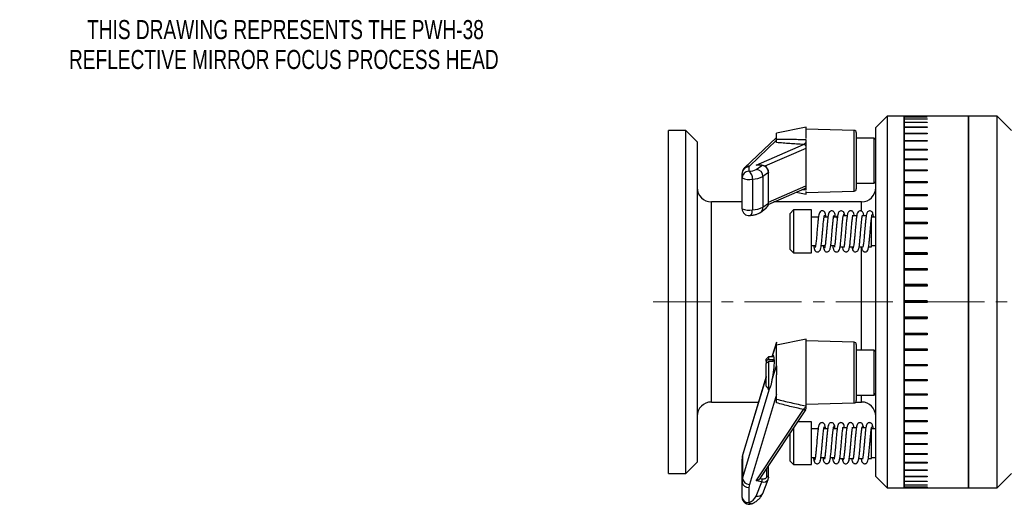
# Model space of a CAD drawing. Header units: inches. Extents: x 0.9 to 21.3, y 0.6 to 16.7.
# Tile 4 of 8: x 1.2 to 9.8, y 11.8 to 16. Entities that reach past the tile are written whole.
import ezdxf

# ---------------------------------------------------------------- set-up
doc = ezdxf.new("R2010")
doc.units = ezdxf.units.IN
doc.header["$MEASUREMENT"] = 0
doc.linetypes.add('CENTERX2', pattern=[0.8, 0.5, -0.1, 0.1, -0.1])
doc.styles.add('SLDTEXTSTYLE0', font='TXT', dxfattribs={"width": 0.75})

# ---------------------------------------------------------------- blocks, each defined once
blk = doc.blocks.new('SW_NOTE_0')
at = {"color": 0, "linetype": 'Continuous', "lineweight": 0, "char_height": 0.166667, "attachment_point": 2, "style": 'SLDTEXTSTYLE0'}
for s, insert in [('THIS DRAWING REPRESENTS THE PWH-38', (2.0625, 0.2148)), ('REFLECTIVE MIRROR FOCUS PROCESS HEAD', (2.0482, -0.0467))]:
    blk.add_mtext(s, dxfattribs=dict(at, insert=insert))

msp = doc.modelspace()

# ---------------------------------------------------------------- linework, layer by layer
at = {"color": 7, "linetype": 'Continuous', "lineweight": 25}
for p, q in [((8.8085, 15.1658), (8.7085, 15.0658)), ((8.9585, 15.1658), (8.8085, 15.1658)), ((8.8085, 15.1658), (8.8085, 11.9158)), ((8.9585, 15.1658), (8.9585, 15.1606)), ((9.1584, 15.1658), (8.9585, 15.1658)), ((8.9585, 14.9481), (8.9585, 15.1658)), ((8.9585, 15.1606), (9.1584, 15.1606)), ((8.9585, 15.1593), (8.9585, 15.143)), ((9.1584, 15.1593), (8.9585, 15.1593)), ((8.9585, 15.143), (9.1584, 15.143)), ((8.9585, 15.1404), (8.9585, 15.1132)), ((9.1584, 15.1404), (8.9585, 15.1404)), ((8.9585, 15.1132), (9.1584, 15.1132)), ((8.9585, 15.1094), (8.9585, 15.0715)), ((9.1584, 15.1094), (8.9585, 15.1094)), ((9.5215, 15.1658), (9.1584, 15.1658)), ((9.1584, 15.1658), (9.1584, 15.1658)), ((9.1584, 15.1606), (9.1584, 15.1593)), ((9.1584, 15.143), (9.1584, 15.1404)), ((9.1584, 15.1132), (9.1584, 15.1094)), ((9.7715, 15.1658), (9.5215, 15.1658)), ((9.5215, 14.9481), (9.5215, 15.1658)), ((9.5215, 15.1658), (9.5215, 11.9158)), ((9.8965, 15.0408), (9.7715, 15.1658)), ((9.7715, 14.9481), (9.7715, 15.1658)), ((7.0455, 15.0408), (6.8955, 15.0408)), ((6.8955, 14.8399), (6.8955, 15.0408)), ((7.1455, 14.9408), (7.0455, 15.0408)), ((7.0455, 14.8399), (7.0455, 15.0408)), ((8.0985, 15.0683), (7.8385, 15.0158)), ((7.8385, 14.9636), (7.8385, 15.0158)), ((8.0985, 14.9705), (8.0985, 15.0683)), ((8.5191, 15.0414), (8.0985, 15.0533)), ((8.5191, 14.5103), (8.5191, 15.0414)), ((8.5385, 15.0214), (8.5385, 14.7283)), ((8.7085, 12.0158), (8.7085, 15.0658)), ((8.9585, 15.0715), (9.1584, 15.0715)), ((8.9585, 15.0664), (8.9585, 15.0181)), ((9.1584, 15.0664), (8.9585, 15.0664)), ((8.9585, 15.0181), (9.1584, 15.0181)), ((8.9585, 15.0118), (8.9585, 14.9535)), ((9.1584, 15.0118), (8.9585, 15.0118)), ((9.1584, 15.0715), (9.1584, 15.0664)), ((9.1584, 15.0181), (9.1584, 15.0118)), ((7.1455, 14.9408), (7.1455, 14.7533)), ((7.8385, 14.9804), (7.5607, 14.7138)), ((7.8385, 14.9561), (7.6022, 14.7293)), ((7.6613, 14.7382), (8.0756, 14.9183)), ((7.7685, 14.9133), (7.7654, 14.9103)), ((7.7686, 14.9133), (7.7685, 14.9133)), ((7.7685, 14.9133), (7.7685, 14.9132)), ((8.6935, 14.9723), (8.5385, 14.9723)), ((8.7085, 14.9573), (8.6935, 14.9723)), ((8.6935, 14.5793), (8.6935, 14.9723)), ((8.9585, 14.9535), (9.1584, 14.9535)), ((8.9585, 11.9158), (8.9585, 14.9481)), ((8.9585, 14.946), (8.9585, 14.8781)), ((9.1584, 14.946), (8.9585, 14.946)), ((9.1584, 14.9535), (9.1584, 14.946)), ((9.5215, 11.9158), (9.5215, 14.9481)), ((9.7715, 11.9158), (9.7715, 14.9481)), ((6.8955, 12.0408), (6.8955, 14.8399)), ((7.0455, 12.0408), (7.0455, 14.8399)), ((8.0954, 14.8831), (7.7377, 14.7277)), ((8.0954, 14.9075), (8.0954, 14.8831)), ((8.0954, 14.8831), (8.0954, 14.7193)), ((8.0985, 14.7192), (8.0985, 14.9008)), ((8.9585, 14.8781), (9.1584, 14.8781)), ((9.1584, 14.8699), (8.9585, 14.8699)), ((8.9585, 14.8695), (8.9585, 14.7926)), ((9.1584, 14.8695), (8.9585, 14.8695)), ((9.1584, 14.8781), (9.1584, 14.8695)), ((7.1455, 14.7533), (7.1455, 12.1408)), ((8.9585, 14.7926), (9.1584, 14.7926)), ((9.1584, 14.7849), (8.9585, 14.7849)), ((8.9585, 14.7829), (8.9585, 14.6975)), ((9.1584, 14.7829), (8.9585, 14.7829)), ((9.1584, 14.7926), (9.1584, 14.7829)), ((7.5385, 14.6251), (7.5385, 14.6632)), ((7.5985, 14.7221), (7.5985, 14.6839)), ((7.7109, 14.7357), (7.6613, 14.7382)), ((7.6628, 14.7003), (7.7109, 14.7357)), ((7.712, 14.736), (7.6678, 14.7383)), ((7.769, 14.6738), (7.7208, 14.6385)), ((7.769, 14.405), (7.769, 14.6738)), ((7.7696, 14.406), (7.7696, 14.6748)), ((8.0954, 14.7193), (8.0954, 14.5554)), ((8.0985, 14.5433), (8.0985, 14.7192)), ((8.5385, 14.7283), (8.5385, 14.5303)), ((8.9585, 14.6975), (9.1584, 14.6975)), ((9.1584, 14.6904), (8.9585, 14.6904)), ((8.9585, 14.6869), (8.9585, 14.5936)), ((9.1584, 14.6869), (8.9585, 14.6869)), ((9.1584, 14.6975), (9.1584, 14.6869)), ((7.5385, 14.3563), (7.5385, 14.6251)), ((7.6285, 14.615), (7.6285, 14.3462)), ((7.7208, 14.6385), (7.7208, 14.3696)), ((8.5385, 14.5793), (8.6935, 14.5793)), ((8.6935, 14.5793), (8.7085, 14.5943)), ((8.9585, 14.5936), (9.1584, 14.5936)), ((9.1584, 14.5872), (8.9585, 14.5872)), ((8.9585, 14.5821), (8.9585, 14.4817)), ((9.1584, 14.5821), (8.9585, 14.5821)), ((9.1584, 14.5936), (9.1584, 14.5821)), ((7.7677, 14.3946), (8.0876, 14.5336)), ((7.7696, 14.4139), (8.0954, 14.5554)), ((8.012, 14.5008), (8.0985, 14.4833)), ((8.0954, 14.5177), (8.0593, 14.5213)), ((8.0873, 14.5335), (8.0873, 14.5335)), ((8.0954, 14.5554), (8.0954, 14.539)), ((8.0985, 14.4983), (8.5191, 14.5103)), ((8.0985, 14.4833), (8.0985, 14.5075)), ((8.9585, 14.4817), (9.1584, 14.4817)), ((9.1584, 14.4817), (9.1584, 14.4694)), ((7.5385, 14.4158), (7.2705, 14.4158)), ((7.2705, 14.2986), (7.2705, 14.4158)), ((7.7208, 14.3696), (7.769, 14.405)), ((8.5835, 14.4158), (7.8165, 14.4158)), ((8.5835, 14.3389), (8.5835, 14.4158)), ((9.1584, 14.476), (8.9585, 14.476)), ((8.9585, 14.4694), (8.9585, 14.3627)), ((9.1584, 14.4694), (8.9585, 14.4694)), ((7.6984, 14.3243), (7.7465, 14.3597)), ((7.9885, 14.3458), (7.9585, 14.3158)), ((7.9585, 14.0008), (7.9585, 14.3158)), ((8.146, 14.3458), (7.9885, 14.3458)), ((7.9885, 14.3458), (7.9885, 13.9708)), ((8.146, 14.0336), (8.146, 14.3458)), ((8.9585, 14.3627), (9.1584, 14.3627)), ((9.1584, 14.3576), (8.9585, 14.3576)), ((8.9585, 14.3497), (8.9585, 14.2374)), ((9.1584, 14.3497), (8.9585, 14.3497)), ((9.1584, 14.3627), (9.1584, 14.3497)), ((7.2705, 12.6658), (7.2705, 14.2986)), ((8.2069, 14.2833), (8.146, 14.2833)), ((8.2902, 14.2833), (8.2561, 14.2833)), ((8.3719, 14.2833), (8.3394, 14.2833)), ((8.3719, 14.2737), (8.3719, 14.2933)), ((8.4586, 14.2933), (8.4247, 14.2933)), ((8.5419, 14.2933), (8.5077, 14.2933)), ((8.6252, 14.2933), (8.5911, 14.2933)), ((8.6719, 14.0233), (8.6719, 14.2794)), ((8.7085, 14.2833), (8.673, 14.2833)), ((8.9585, 14.2374), (9.1584, 14.2374)), ((9.1584, 14.2331), (8.9585, 14.2331)), ((8.9585, 14.2238), (8.9585, 14.1067)), ((9.1584, 14.2238), (8.9585, 14.2238)), ((9.1584, 14.2374), (9.1584, 14.2238)), ((8.9585, 14.1067), (9.1584, 14.1067)), ((9.1584, 14.1033), (8.9585, 14.1033)), ((8.9585, 14.0927), (8.9585, 13.9718)), ((9.1584, 14.0927), (8.9585, 14.0927)), ((9.1584, 14.1067), (9.1584, 14.0927)), ((7.9585, 14.0008), (7.9885, 13.9708)), ((7.9885, 13.9708), (8.146, 13.9708)), ((8.146, 13.9708), (8.146, 14.0336)), ((8.146, 14.0333), (8.1817, 14.0333)), ((8.231, 14.0333), (8.2649, 14.0333)), ((8.3144, 14.0333), (8.3485, 14.0333)), ((8.396, 14.0233), (8.4302, 14.0233)), ((8.4793, 14.0233), (8.5132, 14.0233)), ((8.5627, 14.0233), (8.5968, 14.0233)), ((8.5835, 13.1198), (8.5835, 14.0233)), ((8.646, 14.0233), (8.6719, 14.0233)), ((8.6719, 14.0333), (8.7085, 14.0333)), ((8.9585, 13.9718), (9.1584, 13.9718)), ((9.1584, 13.9692), (8.9585, 13.9692)), ((9.1584, 13.9718), (9.1584, 13.9573)), ((8.9585, 13.9573), (8.9585, 13.8336)), ((9.1584, 13.9573), (8.9585, 13.9573)), ((8.9585, 13.8336), (9.1584, 13.8336)), ((9.1584, 13.8319), (8.9585, 13.8319)), ((8.9585, 13.8189), (8.9585, 13.6932)), ((9.1584, 13.8189), (8.9585, 13.8189)), ((9.1584, 13.8336), (9.1584, 13.8189)), ((8.9585, 13.6932), (9.1584, 13.6932)), ((9.1584, 13.6923), (8.9585, 13.6923)), ((8.9585, 13.6783), (8.9585, 13.5516)), ((9.1584, 13.6783), (8.9585, 13.6783)), ((9.1584, 13.6932), (9.1584, 13.6783)), ((8.9585, 13.5516), (9.1584, 13.5516)), ((9.1584, 13.5516), (8.9585, 13.5516)), ((8.9585, 13.5366), (8.9585, 13.41)), ((9.1584, 13.5366), (8.9585, 13.5366)), ((9.1584, 13.5516), (9.1584, 13.5366)), ((8.9585, 13.41), (9.1584, 13.41)), ((8.9585, 13.3959), (9.1584, 13.3959)), ((8.9585, 13.395), (8.9585, 13.2693)), ((9.1584, 13.395), (8.9585, 13.395)), ((9.1584, 13.41), (9.1584, 13.395)), ((7.8385, 13.1884), (7.8002, 13.0608)), ((8.0985, 13.2158), (7.8385, 13.1633)), ((7.8385, 13.1884), (7.8385, 13.1836)), ((8.0985, 12.6308), (8.0985, 13.2158)), ((8.5191, 13.1889), (8.0985, 13.2008)), ((8.5191, 13.1021), (8.5191, 13.1889)), ((8.9585, 13.2693), (9.1584, 13.2693)), ((8.9585, 13.2562), (9.1584, 13.2562)), ((8.9585, 13.2545), (8.9585, 13.1307)), ((9.1584, 13.2545), (8.9585, 13.2545)), ((9.1584, 13.2693), (9.1584, 13.2545)), ((7.8385, 13.1836), (7.8032, 13.0658)), ((7.8385, 13.1141), (7.8385, 13.1836)), ((7.8385, 13.0504), (7.8385, 13.1141)), ((8.5191, 12.6578), (8.5191, 13.1021)), ((8.5385, 13.1689), (8.5385, 12.6778)), ((8.6935, 13.1198), (8.5385, 13.1198)), ((8.7085, 13.1048), (8.6935, 13.1198)), ((8.6935, 12.7268), (8.6935, 13.1198)), ((8.9585, 13.1307), (9.1584, 13.1307)), ((8.9585, 13.1187), (9.1584, 13.1187)), ((8.9585, 13.1162), (8.9585, 12.9952)), ((9.1584, 13.1162), (8.9585, 13.1162)), ((9.1584, 13.1307), (9.1584, 13.1162)), ((7.7685, 13.0608), (7.7485, 13.0408)), ((7.7485, 13.0234), (7.7485, 13.0408)), ((7.7485, 13.0234), (7.7485, 13.0036)), ((7.8185, 13.0608), (7.7685, 13.0608)), ((7.7685, 13.0608), (7.7685, 13.039)), ((7.7685, 13.039), (7.811, 13.039)), ((7.811, 13.0192), (7.7685, 13.0192)), ((7.7685, 13.0192), (7.7685, 12.7858)), ((7.811, 13.0192), (7.811, 13.039)), ((7.8385, 12.981), (7.8385, 13.0504)), ((7.7485, 12.8058), (7.7485, 13.0036)), ((7.8032, 12.8631), (7.8385, 12.981)), ((7.8385, 12.981), (7.8385, 12.9029)), ((8.9585, 12.9952), (9.1584, 12.9952)), ((8.9585, 12.9845), (9.1584, 12.9845)), ((8.9585, 12.9811), (8.9585, 12.8639)), ((9.1584, 12.9811), (8.9585, 12.9811)), ((9.1584, 12.9952), (9.1584, 12.9811)), ((7.7485, 12.8835), (7.5434, 12.1997)), ((7.7485, 12.8883), (7.5448, 12.209)), ((7.8385, 12.6915), (7.8385, 12.9029)), ((8.9585, 12.8639), (9.1584, 12.8639)), ((8.9585, 12.8545), (9.1584, 12.8545)), ((8.9585, 12.8503), (8.9585, 12.7377)), ((9.1584, 12.8503), (8.9585, 12.8503)), ((9.1584, 12.8639), (9.1584, 12.8503)), ((7.5434, 11.9971), (7.7785, 12.7809)), ((7.7485, 12.8058), (7.7685, 12.7858)), ((7.7685, 12.7858), (7.7813, 12.7858)), ((7.8385, 12.7325), (7.6022, 11.9447)), ((8.5385, 12.7268), (8.6935, 12.7268)), ((8.5835, 12.6658), (8.5835, 12.7268)), ((8.6935, 12.7268), (8.7085, 12.7418)), ((8.9585, 12.7377), (9.1584, 12.7377)), ((8.9585, 12.7297), (9.1584, 12.7297)), ((8.9585, 12.7247), (8.9585, 12.6176)), ((9.1584, 12.7247), (8.9585, 12.7247)), ((9.1584, 12.7377), (9.1584, 12.7247)), ((7.2705, 12.6658), (7.6818, 12.6658)), ((7.6613, 11.9755), (8.0756, 12.601)), ((7.6963, 11.9962), (8.0954, 12.5986)), ((8.0954, 12.6315), (8.0985, 12.6308)), ((8.0985, 12.6458), (8.5191, 12.6578)), ((8.5345, 12.6658), (8.5835, 12.6658)), ((8.9585, 12.6176), (9.1584, 12.6176)), ((8.9585, 12.611), (9.1584, 12.611)), ((8.9585, 12.6053), (8.9585, 12.5046)), ((9.1584, 12.6053), (8.9585, 12.6053)), ((9.1584, 12.6176), (9.1584, 12.6053)), ((8.9585, 12.5046), (9.1584, 12.5046)), ((8.9585, 12.4995), (9.1584, 12.4995)), ((9.1584, 12.5046), (9.1584, 12.4931)), ((7.9885, 12.4373), (7.9885, 12.1183)), ((8.146, 12.4933), (8.0256, 12.4933)), ((8.146, 12.2121), (8.146, 12.4933)), ((8.2041, 12.4308), (8.146, 12.4308)), ((8.2875, 12.4308), (8.2534, 12.4308)), ((8.3709, 12.4308), (8.3369, 12.4308)), ((8.3414, 12.4554), (8.3414, 12.4534)), ((8.4559, 12.4408), (8.4217, 12.4408)), ((8.5391, 12.4408), (8.505, 12.4408)), ((8.6224, 12.4408), (8.5887, 12.4408)), ((8.5914, 12.4554), (8.5914, 12.4534)), ((8.6719, 12.1708), (8.6719, 12.4408)), ((8.7085, 12.4308), (8.6719, 12.4308)), ((8.9585, 12.4931), (8.9585, 12.3994)), ((9.1584, 12.4931), (8.9585, 12.4931)), ((7.9585, 12.1483), (7.9585, 12.392)), ((8.9585, 12.3994), (9.1584, 12.3994)), ((8.9585, 12.3959), (9.1584, 12.3959)), ((8.9585, 12.3888), (8.9585, 12.303)), ((9.1584, 12.3888), (8.9585, 12.3888)), ((9.1584, 12.3994), (9.1584, 12.3888)), ((8.9585, 12.303), (9.1584, 12.303)), ((8.9585, 12.3009), (9.1584, 12.3009)), ((8.9585, 12.2933), (8.9585, 12.2159)), ((9.1584, 12.2933), (8.9585, 12.2933)), ((9.1584, 12.303), (9.1584, 12.2933)), ((7.5385, 11.9638), (7.5385, 12.1664)), ((7.5434, 12.1997), (7.5434, 11.9971)), ((8.146, 12.1183), (8.146, 12.2121)), ((8.146, 12.1808), (8.1789, 12.1808)), ((8.2283, 12.1808), (8.2625, 12.1808)), ((8.3117, 12.1808), (8.3458, 12.1808)), ((8.3932, 12.1708), (8.4271, 12.1708)), ((8.4767, 12.1708), (8.5108, 12.1708)), ((8.56, 12.1708), (8.5941, 12.1708)), ((8.6434, 12.1708), (8.6719, 12.1708)), ((8.6719, 12.1808), (8.7085, 12.1808)), ((8.9585, 12.2159), (9.1584, 12.2159)), ((8.9585, 12.2155), (9.1584, 12.2155)), ((8.9585, 12.2073), (8.9585, 12.139)), ((9.1584, 12.2073), (8.9585, 12.2073)), ((9.1584, 12.2159), (9.1584, 12.2073)), ((7.0455, 12.0408), (7.1455, 12.1408)), ((7.7547, 12.0173), (7.7547, 12.0844)), ((7.7696, 12.0042), (7.7696, 12.1069)), ((7.9585, 12.1483), (7.9885, 12.1183)), ((7.9885, 12.1183), (8.146, 12.1183)), ((8.9585, 12.139), (9.1584, 12.139)), ((8.9585, 12.1314), (8.9585, 12.0727)), ((9.1584, 12.1314), (8.9585, 12.1314)), ((8.9585, 12.0727), (9.1584, 12.0727)), ((9.1584, 12.139), (9.1584, 12.1314)), ((9.1584, 12.0727), (9.1584, 12.0663)), ((6.8955, 12.0408), (7.0455, 12.0408)), ((7.6974, 11.9978), (7.716, 11.9945)), ((7.7187, 11.8663), (7.7668, 11.9892)), ((8.7085, 12.0158), (8.8085, 11.9158)), ((8.9585, 12.0663), (8.9585, 12.0176)), ((9.1584, 12.0663), (8.9585, 12.0663)), ((8.9585, 12.0176), (9.1584, 12.0176)), ((8.9585, 12.0124), (8.9585, 11.974)), ((9.1584, 12.0124), (8.9585, 12.0124)), ((9.1584, 12.0176), (9.1584, 12.0124)), ((9.7715, 11.9158), (9.8965, 12.0408)), ((7.5385, 11.8314), (7.5385, 11.9638)), ((7.5985, 11.9194), (7.5985, 11.7871)), ((7.7109, 11.9667), (7.6613, 11.9755)), ((7.6628, 11.8438), (7.7109, 11.9667)), ((8.8085, 11.9158), (8.9585, 11.9158)), ((8.9585, 11.974), (9.1584, 11.974)), ((8.9585, 11.9701), (8.9585, 11.9424)), ((9.1584, 11.9701), (8.9585, 11.9701)), ((8.9585, 11.9424), (9.1584, 11.9424)), ((8.9585, 11.9398), (8.9585, 11.923)), ((9.1584, 11.9398), (8.9585, 11.9398)), ((8.9585, 11.923), (9.1584, 11.923)), ((8.9585, 11.9217), (8.9585, 11.9159)), ((9.1584, 11.9217), (8.9585, 11.9217)), ((8.9585, 11.9159), (9.1584, 11.9159)), ((9.1584, 11.9158), (8.9585, 11.9158)), ((9.1584, 11.974), (9.1584, 11.9701)), ((9.1584, 11.9424), (9.1584, 11.9398)), ((9.1584, 11.923), (9.1584, 11.9217)), ((9.1584, 11.9159), (9.1584, 11.9158)), ((9.1584, 11.9158), (9.5215, 11.9158)), ((9.5215, 11.9158), (9.7715, 11.9158))]:
    msp.add_line(p, q, dxfattribs=at)
at = {"color": 7, "linetype": 'CENTERX2', "lineweight": 18}
msp.add_line((6.7595, 13.5408), (14.7706, 13.5408), dxfattribs=at)
at = {"color": 7, "linetype": 'Continuous', "lineweight": 25, "flags": 128}
for points in [[(7.712, 14.736), (7.7119, 14.736), (7.7109, 14.7357)], [(7.7696, 14.6748), (7.7696, 14.6746), (7.769, 14.6738)], [(7.7696, 14.406), (7.7696, 14.4058), (7.769, 14.405)], [(7.6052, 14.2967), (7.61, 14.298), (7.6152, 14.3017), (7.6197, 14.3075), (7.6235, 14.3152), (7.6263, 14.3245), (7.628, 14.3349), (7.6285, 14.3462)], [(7.5448, 12.209), (7.5446, 12.2082), (7.5434, 12.1997)], [(7.716, 11.9945), (7.7236, 11.9938), (7.7308, 11.9942), (7.7375, 11.9957), (7.7434, 11.9983), (7.7482, 12.002), (7.7518, 12.0065), (7.754, 12.0116), (7.7547, 12.0173)], [(7.7547, 12.0173), (7.7584, 12.0163), (7.7617, 12.015), (7.7646, 12.0132), (7.7669, 12.011), (7.7685, 12.0086), (7.7694, 12.0061), (7.7696, 12.0042)], [(7.6203, 11.7755), (7.6197, 11.7753), (7.6152, 11.7751), (7.61, 11.7771), (7.6044, 11.7811), (7.5985, 11.7871)]]:
    msp.add_lwpolyline(points, dxfattribs=at)
at = {"color": 7, "linetype": 'Continuous', "lineweight": 25}
for centre, radius, start, end in [((8.5185, 15.0214), 0.02, 0, 88.37272), ((8.0726, 14.8892), 0.0292, 38.91327, 84.08074), ((7.5979, 14.6626), 0.0594, 89.45711, 179.44662), ((7.5979, 14.6245), 0.0594, 89.45711, 179.44662), ((7.5998, 14.6728), 0.0566, 87.47938, 133.66554), ((7.6089, 14.7213), 0.0104, 129.48656, 175.953), ((7.5919, 14.8449), 0.1611, 272.36071, 296.13307), ((7.5545, 14.6237), 0.0746, 353.27907, 53.84317), ((7.6588, 14.6383), 0.0621, 0.11633, 86.24688), ((7.7069, 14.6737), 0.0621, 0.11633, 86.24688), ((7.5979, 14.7485), 0.1369, 244.29932, 282.95014), ((7.619, 14.846), 0.2311, 272.36071, 296.13307), ((7.2705, 14.5408), 0.125, 180, 270), ((8.0779, 14.556), 0.0244, 293.54368, 315.90622), ((8.5185, 14.5303), 0.02, 271.62728, 0), ((8.5835, 14.5408), 0.125, 270, 0), ((7.713, 14.4045), 0.056, 306.76363, 0.54175), ((7.5985, 14.3563), 0.06, 180, 276.3993), ((7.5979, 14.4796), 0.1369, 244.29932, 282.95014), ((7.619, 14.5772), 0.2311, 272.36071, 296.13307), ((7.6649, 14.3691), 0.056, 306.78331, 0.54161), ((8.5185, 13.1689), 0.02, 0, 88.37272), ((8.5185, 12.6778), 0.02, 271.62728, 0), ((7.2705, 12.5408), 0.125, 90, 180), ((8.0844, 12.6257), 0.0262, 250.4037, 294.64373), ((8.5835, 12.5408), 0.125, 0, 90), ((7.6542, 12.1663), 0.1157, 163.19002, 179.92184), ((7.6542, 11.9637), 0.1157, 163.19002, 179.92184), ((7.6052, 12.0072), 0.0626, 189.31372, 267.32677), ((7.6276, 11.9964), 0.0885, 340.42194, 358.81163), ((7.7245, 12.0137), 0.0489, 253.93016, 329.96353), ((7.5917, 11.973), 0.054, 189.80018, 277.23146), ((7.6864, 11.9193), 0.0879, 163.19002, 179.92184), ((7.5985, 11.8314), 0.06, 180, 291.28636), ((7.5917, 11.8406), 0.054, 189.80018, 277.23146), ((7.5649, 11.89), 0.1083, 288.08648, 334.74069), ((7.6764, 11.8908), 0.0489, 253.93203, 329.94257)]:
    msp.add_arc(centre, radius, start, end, dxfattribs=at)
for start_param, end_param in [(4.319764, 6.622556), (2.655169, 3.480963)]:
    msp.add_ellipse((7.7908, 12.9233), major_axis=(0.0208, 0.15), ratio=0.146523, start_param=start_param, end_param=end_param, dxfattribs=at)
for points, knots in [([(7.8385, 14.9636), (7.8597, 14.9635), (7.9022, 14.9634), (7.9664, 14.9633), (8.0308, 14.9631), (8.0738, 14.9628), (8.0954, 14.9627)], [0, 0, 0, 0, 0.249846, 0.499785, 0.749881, 1, 1, 1, 1]), ([(7.8385, 14.9348), (7.8385, 14.9357), (7.8385, 14.9374), (7.8385, 14.9414), (7.8385, 14.9462), (7.8385, 14.9518), (7.8385, 14.9576), (7.8385, 14.9616), (7.8385, 14.9636)], [0, 0, 0, 0, 0.175259, 0.351732, 0.532051, 0.713711, 0.856511, 1, 1, 1, 1]), ([(8.0756, 14.9183), (8.0557, 14.9195), (8.0157, 14.922), (7.9562, 14.926), (7.8969, 14.9302), (7.858, 14.9332), (7.8385, 14.9348)], [0, 0, 0, 0, 0.249774, 0.499607, 0.749719, 1, 1, 1, 1]), ([(8.0756, 14.9183), (8.0765, 14.9186), (8.0789, 14.9197), (8.0831, 14.9223), (8.088, 14.9263), (8.0922, 14.9306), (8.0946, 14.9336), (8.0954, 14.9346)], [0, 0, 0, 0, 0.122269, 0.367992, 0.617909, 0.872146, 1, 1, 1, 1]), ([(8.0954, 14.9627), (8.0954, 14.9601), (8.0954, 14.9547), (8.0954, 14.9474), (8.0954, 14.9405), (8.0954, 14.9366), (8.0954, 14.9346)], [0, 0, 0, 0, 0.245828, 0.49329, 0.745796, 1, 1, 1, 1]), ([(8.0954, 14.9346), (8.0954, 14.9333), (8.0954, 14.9307), (8.0954, 14.9266), (8.0954, 14.9222), (8.0954, 14.9175), (8.0954, 14.9127), (8.0954, 14.9093), (8.0954, 14.9075)], [0, 0, 0, 0, 0.139696, 0.279414, 0.459527, 0.639644, 0.819739, 1, 1, 1, 1]), ([(7.5607, 14.7138), (7.5565, 14.7092), (7.5484, 14.7003), (7.5401, 14.6823), (7.539, 14.6694), (7.5385, 14.6632)], [0, 0, 0, 0, 0.351528, 0.689491, 1, 1, 1, 1]), ([(7.6678, 14.7383), (7.6673, 14.7383), (7.666, 14.7384), (7.6639, 14.7383), (7.6622, 14.7383), (7.6614, 14.7382), (7.6613, 14.7382)], [0, 0, 0, 0, 0.2450001, 0.6060076, 0.968341, 1, 1, 1, 1]), ([(7.7696, 14.6748), (7.7694, 14.679), (7.7687, 14.6898), (7.762, 14.7065), (7.7489, 14.7222), (7.7315, 14.7331), (7.7184, 14.7351), (7.712, 14.736)], [0, 0, 0, 0, 0.135162, 0.3514, 0.569463, 0.788832, 1, 1, 1, 1]), ([(8.0954, 14.5314), (8.0938, 14.532), (8.0912, 14.5332), (8.0884, 14.5334), (8.0872, 14.5335)], [0, 0, 0, 0, 0.581448, 1, 1, 1, 1]), ([(8.0954, 14.539), (8.0954, 14.5372), (8.0954, 14.5347), (8.0954, 14.5321), (8.0954, 14.5314)], [0, 0, 0, 0, 0.7205556, 1, 1, 1, 1]), ([(8.0954, 14.5314), (8.0954, 14.5307), (8.0954, 14.5294), (8.0954, 14.5264), (8.0954, 14.5226), (8.0954, 14.5194), (8.0954, 14.5177)], [0, 0, 0, 0, 0.245904, 0.493366, 0.745805, 1, 1, 1, 1]), ([(7.7471, 14.3612), (7.7502, 14.3635), (7.7585, 14.3696), (7.7666, 14.3847), (7.7695, 14.3981), (7.7696, 14.4052), (7.7696, 14.406)], [0, 0, 0, 0, 0.2198905, 0.5948331, 0.9545347, 1, 1, 1, 1]), ([(7.6052, 14.2967), (7.6103, 14.2973), (7.6257, 14.2991), (7.6495, 14.3035), (7.6723, 14.3101), (7.6884, 14.3174), (7.6964, 14.3229), (7.6984, 14.3243)], [0, 0, 0, 0, 0.136544, 0.409479, 0.704182, 0.92584, 1, 1, 1, 1]), ([(8.2726, 14.2833), (8.272, 14.288), (8.2701, 14.3026), (8.2668, 14.3161), (8.2606, 14.3294), (8.2491, 14.3368), (8.2393, 14.3383), (8.2322, 14.3369), (8.2257, 14.334), (8.2153, 14.325), (8.2123, 14.3135), (8.2077, 14.2923), (8.2037, 14.26), (8.1997, 14.2188), (8.196, 14.1761), (8.1922, 14.1323), (8.1883, 14.0878), (8.1841, 14.0485), (8.181, 14.0253), (8.1786, 14.0172), (8.1791, 14.0178), (8.1791, 14.0178)], [0, 0, 0, 0, 0.034671, 0.108379, 0.164198, 0.186568, 0.205437, 0.219174, 0.228195, 0.247539, 0.31716, 0.386045, 0.471664, 0.551146, 0.623143, 0.693778, 0.773047, 0.860656, 0.942192, 0.996582, 1, 1, 1, 1]), ([(8.3559, 14.2833), (8.3547, 14.2918), (8.3523, 14.3076), (8.3492, 14.3185), (8.3443, 14.3276), (8.3382, 14.3334), (8.3309, 14.3369), (8.3227, 14.3385), (8.3119, 14.3362), (8.2999, 14.3264), (8.2948, 14.3116), (8.2904, 14.288), (8.286, 14.2498), (8.2826, 14.2135), (8.2801, 14.1856), (8.2782, 14.1633), (8.2759, 14.1367), (8.2732, 14.1051), (8.2699, 14.0708), (8.2662, 14.0386), (8.2621, 14.0137), (8.2593, 14.0113), (8.2579, 14.0101)], [0, 0, 0, 0, 0.064797, 0.120126, 0.149452, 0.169846, 0.179142, 0.1946, 0.216978, 0.240657, 0.299401, 0.383294, 0.46873, 0.541763, 0.573863, 0.606986, 0.649677, 0.702108, 0.764085, 0.835372, 0.915676, 1, 1, 1, 1]), ([(8.379, 14.3104), (8.3784, 14.3092), (8.3763, 14.305), (8.3729, 14.2805), (8.3689, 14.2456), (8.3655, 14.2092), (8.3627, 14.1766), (8.3604, 14.1497), (8.3585, 14.1274), (8.356, 14.0999), (8.3528, 14.0656), (8.3492, 14.0374), (8.347, 14.0232), (8.3455, 14.0184), (8.3463, 14.0191), (8.3464, 14.0192)], [0, 0, 0, 0, 0.049424, 0.178417, 0.291233, 0.388195, 0.469566, 0.535516, 0.586647, 0.636, 0.74677, 0.873108, 0.937016, 0.991492, 1, 1, 1, 1]), ([(8.4342, 14.3086), (8.4331, 14.3144), (8.4312, 14.3237), (8.4213, 14.3341), (8.4096, 14.3388), (8.3964, 14.3369), (8.386, 14.3291), (8.3802, 14.3187), (8.3791, 14.3116), (8.3786, 14.3083)], [0, 0, 0, 0, 0.20214, 0.327483, 0.468059, 0.61534, 0.757213, 0.885708, 1, 1, 1, 1]), ([(8.521, 14.2933), (8.5198, 14.3004), (8.5174, 14.3146), (8.5125, 14.3272), (8.5018, 14.3355), (8.4942, 14.3377), (8.4878, 14.3381), (8.4819, 14.3369), (8.4747, 14.3334), (8.4685, 14.3275), (8.4634, 14.318), (8.46, 14.3048), (8.4556, 14.2768), (8.4511, 14.2345), (8.4469, 14.1871), (8.4427, 14.1382), (8.4384, 14.0885), (8.4346, 14.052), (8.4316, 14.0314), (8.4301, 14.0223), (8.429, 14.0181), (8.4291, 14.018), (8.4292, 14.018)], [0, 0, 0, 0, 0.067693, 0.134646, 0.160991, 0.172589, 0.182939, 0.198444, 0.208536, 0.231332, 0.264221, 0.325428, 0.416267, 0.510497, 0.595086, 0.674693, 0.764155, 0.864144, 0.913208, 0.953492, 0.985109, 1, 1, 1, 1]), ([(8.4377, 14.2933), (8.4369, 14.2985), (8.4344, 14.3149), (8.4318, 14.3175), (8.4301, 14.3193)], [0, 0, 0, 0, 0.313023, 1, 1, 1, 1]), ([(8.6043, 14.2933), (8.6036, 14.2981), (8.6018, 14.31), (8.5992, 14.3184), (8.5943, 14.3276), (8.5882, 14.3334), (8.5809, 14.3369), (8.5727, 14.3385), (8.5619, 14.3362), (8.5499, 14.3264), (8.5448, 14.3116), (8.5404, 14.288), (8.536, 14.2498), (8.5326, 14.2135), (8.5301, 14.1856), (8.5282, 14.1633), (8.5259, 14.1367), (8.5232, 14.1051), (8.5199, 14.0708), (8.5162, 14.0386), (8.5121, 14.0137), (8.5093, 14.0113), (8.5079, 14.0101)], [0, 0, 0, 0, 0.038234, 0.095134, 0.125293, 0.146266, 0.155827, 0.171724, 0.194739, 0.21909, 0.279501, 0.365778, 0.453641, 0.528749, 0.561761, 0.595824, 0.639728, 0.693648, 0.757385, 0.830697, 0.913283, 1, 1, 1, 1]), ([(8.629, 14.3104), (8.6284, 14.3092), (8.6263, 14.305), (8.6229, 14.2805), (8.6189, 14.2456), (8.6155, 14.2092), (8.6127, 14.1766), (8.6104, 14.1497), (8.6085, 14.1274), (8.606, 14.0999), (8.6028, 14.0656), (8.5992, 14.0374), (8.597, 14.0232), (8.5955, 14.0184), (8.5963, 14.0191), (8.5964, 14.0192)], [0, 0, 0, 0, 0.0494008, 0.1783977, 0.2912174, 0.3881824, 0.469556, 0.5355074, 0.5866397, 0.6359941, 0.7467661, 0.8731068, 0.9370159, 0.9914929, 1, 1, 1, 1]), ([(8.6842, 14.3086), (8.6831, 14.3144), (8.6812, 14.3237), (8.6713, 14.3341), (8.6596, 14.3388), (8.6464, 14.3369), (8.636, 14.3291), (8.6302, 14.3187), (8.6291, 14.3116), (8.6286, 14.3083)], [0, 0, 0, 0, 0.202074, 0.32741, 0.467994, 0.615291, 0.757183, 0.885693, 1, 1, 1, 1]), ([(8.6894, 14.2833), (8.689, 14.2859), (8.6874, 14.2993), (8.6843, 14.3138), (8.6815, 14.3174), (8.6801, 14.3193)], [0, 0, 0, 0, 0.103677, 0.549913, 1, 1, 1, 1]), ([(8.1651, 14.0333), (8.1665, 14.0243), (8.169, 14.0083), (8.1729, 13.9952), (8.1802, 13.9855), (8.1884, 13.98), (8.1982, 13.9783), (8.207, 13.98), (8.2148, 13.9844), (8.2206, 13.9911), (8.2245, 13.9992), (8.228, 14.0123), (8.232, 14.0381), (8.2363, 14.0773), (8.2404, 14.1223), (8.2441, 14.1662), (8.2478, 14.2089), (8.2517, 14.2495), (8.2555, 14.2814), (8.258, 14.2956), (8.2591, 14.2993), (8.2589, 14.299), (8.2588, 14.299)], [0, 0, 0, 0, 0.078253, 0.138805, 0.162736, 0.185167, 0.206256, 0.221158, 0.239129, 0.259945, 0.292028, 0.347752, 0.427148, 0.515845, 0.595941, 0.667778, 0.73777, 0.815555, 0.900402, 0.970308, 0.995095, 1, 1, 1, 1]), ([(8.3087, 14.0055), (8.3092, 14.0065), (8.3113, 14.0103), (8.3147, 14.034), (8.3187, 14.0683), (8.3221, 14.1044), (8.3249, 14.1369), (8.3272, 14.1638), (8.3292, 14.1862), (8.3316, 14.214), (8.3349, 14.2491), (8.3385, 14.2783), (8.3408, 14.2931), (8.3423, 14.2981), (8.3416, 14.2975), (8.3415, 14.2974)], [0, 0, 0, 0, 0.046115, 0.1746, 0.286943, 0.383489, 0.464518, 0.530209, 0.581149, 0.630436, 0.741948, 0.870159, 0.934981, 0.989079, 1, 1, 1, 1]), ([(8.332, 14.0333), (8.3332, 14.0252), (8.3354, 14.0096), (8.3384, 13.9988), (8.3435, 13.9892), (8.3497, 13.9832), (8.3569, 13.9798), (8.3628, 13.9786), (8.3692, 13.979), (8.3768, 13.9812), (8.3876, 13.9895), (8.393, 14.0045), (8.3974, 14.028), (8.4018, 14.0652), (8.4051, 14.1008), (8.4075, 14.1283), (8.4094, 14.1505), (8.4117, 14.1771), (8.4145, 14.2089), (8.4178, 14.2436), (8.4215, 14.2765), (8.4257, 14.3026), (8.4286, 14.3057), (8.4301, 14.3074)], [0, 0, 0, 0, 0.061408, 0.117707, 0.147959, 0.168928, 0.178211, 0.192472, 0.201993, 0.212662, 0.236894, 0.298478, 0.381449, 0.465056, 0.537093, 0.569003, 0.602139, 0.644851, 0.697293, 0.759279, 0.830587, 0.910943, 1, 1, 1, 1]), ([(8.4169, 14.0233), (8.4181, 14.0163), (8.4205, 14.0025), (8.4249, 13.9903), (8.4369, 13.9805), (8.4477, 13.9782), (8.4559, 13.9797), (8.4632, 13.9832), (8.4693, 13.9891), (8.4742, 13.9981), (8.4777, 14.011), (8.4823, 14.0392), (8.4869, 14.0831), (8.4913, 14.1331), (8.4954, 14.1818), (8.4996, 14.229), (8.5032, 14.2635), (8.5061, 14.2842), (8.5077, 14.2939), (8.5089, 14.2986), (8.5088, 14.2988), (8.5088, 14.2989)], [0, 0, 0, 0, 0.0668034, 0.1307224, 0.1564877, 0.1808381, 0.1976581, 0.2077737, 0.2299644, 0.2618747, 0.3220779, 0.4123156, 0.5129062, 0.6026158, 0.6824214, 0.7661319, 0.8595936, 0.9086066, 0.9501445, 0.982906, 1, 1, 1, 1]), ([(8.5551, 13.9974), (8.5568, 13.9999), (8.5602, 14.0045), (8.5647, 14.0335), (8.5687, 14.0684), (8.5721, 14.1044), (8.5749, 14.1369), (8.5772, 14.1638), (8.5792, 14.1862), (8.5816, 14.214), (8.5849, 14.2491), (8.5885, 14.2783), (8.5908, 14.2931), (8.5923, 14.2981), (8.5916, 14.2975), (8.5915, 14.2974)], [0, 0, 0, 0, 0.131983, 0.248901, 0.351131, 0.438986, 0.512721, 0.572498, 0.618853, 0.663703, 0.765176, 0.881847, 0.940834, 0.990062, 1, 1, 1, 1]), ([(8.5836, 14.0233), (8.5842, 14.0189), (8.586, 14.0072), (8.5884, 13.9988), (8.5935, 13.9892), (8.5997, 13.9832), (8.6069, 13.9798), (8.6128, 13.9786), (8.6192, 13.979), (8.6268, 13.9812), (8.6376, 13.9895), (8.643, 14.0045), (8.6474, 14.028), (8.6518, 14.0652), (8.6551, 14.1008), (8.6575, 14.1283), (8.6594, 14.1505), (8.6617, 14.1771), (8.6645, 14.2089), (8.6678, 14.2436), (8.6715, 14.2765), (8.6757, 14.3026), (8.6786, 14.3057), (8.6801, 14.3074)], [0, 0, 0, 0, 0.035069, 0.09295, 0.124052, 0.14561, 0.155154, 0.169816, 0.179603, 0.190571, 0.215485, 0.2788, 0.364103, 0.450058, 0.52412, 0.556926, 0.590993, 0.634906, 0.688821, 0.752548, 0.82586, 0.908474, 1, 1, 1, 1]), ([(8.2484, 14.0333), (8.2485, 14.0331), (8.2499, 14.0212), (8.2529, 14.0053), (8.2559, 14.0004), (8.2575, 13.9978)], [0, 0, 0, 0, 0.011624, 0.479123, 1, 1, 1, 1]), ([(8.2536, 14.0084), (8.2547, 14.0026), (8.2566, 13.9932), (8.2665, 13.9826), (8.2782, 13.9779), (8.2914, 13.9797), (8.3018, 13.9875), (8.3076, 13.9978), (8.3087, 14.0048), (8.3092, 14.0081)], [0, 0, 0, 0, 0.2054072, 0.3315363, 0.4723574, 0.6193606, 0.7604338, 0.8875951, 1, 1, 1, 1]), ([(8.5002, 14.0233), (8.5009, 14.0187), (8.5033, 14.0026), (8.5057, 13.9998), (8.5075, 13.9978)], [0, 0, 0, 0, 0.285427, 1, 1, 1, 1]), ([(8.5036, 14.0084), (8.5047, 14.0026), (8.5066, 13.9932), (8.5165, 13.9826), (8.5282, 13.9779), (8.5414, 13.9797), (8.5518, 13.9875), (8.5576, 13.9978), (8.5587, 14.0048), (8.5592, 14.0081)], [0, 0, 0, 0, 0.205408, 0.331538, 0.472359, 0.619362, 0.760435, 0.887596, 1, 1, 1, 1]), ([(7.7685, 13.039), (7.7641, 13.0356), (7.7574, 13.0304), (7.7508, 13.0252), (7.7485, 13.0234)], [0, 0, 0, 0, 0.655563, 1, 1, 1, 1]), ([(7.7485, 13.0036), (7.7508, 13.0054), (7.7574, 13.0106), (7.7641, 13.0158), (7.7685, 13.0192)], [0, 0, 0, 0, 0.344437, 1, 1, 1, 1]), ([(7.8032, 13.0658), (7.8024, 13.0644), (7.8016, 13.063), (7.8009, 13.061), (7.8008, 13.0608)], [0, 0, 0, 0, 0.910698, 1, 1, 1, 1]), ([(7.7785, 12.7809), (7.7793, 12.7823), (7.7809, 12.7851), (7.7838, 12.7905), (7.7867, 12.7968), (7.7896, 12.804), (7.7923, 12.8121), (7.7947, 12.8211), (7.797, 12.831), (7.799, 12.8414), (7.801, 12.8522), (7.8024, 12.8595), (7.8032, 12.8631)], [0, 0, 0, 0, 0.09829, 0.197286, 0.298322, 0.400047, 0.500248, 0.601165, 0.704353, 0.808325, 0.903854, 1, 1, 1, 1]), ([(7.8385, 12.6915), (7.8597, 12.6861), (7.9022, 12.6752), (7.9664, 12.6602), (8.0308, 12.6458), (8.0738, 12.6366), (8.0954, 12.632)], [0, 0, 0, 0, 0.2498459, 0.4997854, 0.7498806, 1, 1, 1, 1]), ([(7.8385, 12.6584), (7.8385, 12.6611), (7.8385, 12.6664), (7.8385, 12.6735), (7.8385, 12.6798), (7.8385, 12.6848), (7.8385, 12.6887), (7.8385, 12.6905), (7.8385, 12.6915)], [0, 0, 0, 0, 0.175259, 0.351732, 0.532051, 0.713711, 0.856511, 1, 1, 1, 1]), ([(8.0756, 12.601), (8.0557, 12.6053), (8.0157, 12.614), (7.9562, 12.6279), (7.8969, 12.6424), (7.858, 12.6531), (7.8385, 12.6584)], [0, 0, 0, 0, 0.249774, 0.499607, 0.749719, 1, 1, 1, 1]), ([(8.0756, 12.601), (8.0765, 12.6021), (8.0789, 12.6056), (8.0831, 12.6107), (8.088, 12.6162), (8.0922, 12.62), (8.0946, 12.6219), (8.0954, 12.6225)], [0, 0, 0, 0, 0.122269, 0.367992, 0.617909, 0.872146, 1, 1, 1, 1]), ([(8.0954, 12.632), (8.0954, 12.6317), (8.0954, 12.6311), (8.0954, 12.6291), (8.0954, 12.6264), (8.0954, 12.6238), (8.0954, 12.6225)], [0, 0, 0, 0, 0.245828, 0.49329, 0.745796, 1, 1, 1, 1]), ([(8.0954, 12.6225), (8.0954, 12.6216), (8.0954, 12.6197), (8.0954, 12.6165), (8.0954, 12.6129), (8.0954, 12.6091), (8.0954, 12.6052), (8.0954, 12.603), (8.0954, 12.6019)], [0, 0, 0, 0, 0.139696, 0.279414, 0.459527, 0.639644, 0.819739, 1, 1, 1, 1]), ([(8.2699, 12.4308), (8.2686, 12.4393), (8.2663, 12.4551), (8.2632, 12.466), (8.2583, 12.4751), (8.2521, 12.4809), (8.2449, 12.4844), (8.2369, 12.486), (8.226, 12.4837), (8.214, 12.4743), (8.2088, 12.4594), (8.2044, 12.4359), (8.2, 12.3981), (8.1966, 12.362), (8.1942, 12.3343), (8.1923, 12.312), (8.19, 12.2855), (8.1872, 12.2537), (8.184, 12.2192), (8.1802, 12.1867), (8.176, 12.1611), (8.1732, 12.1584), (8.1717, 12.157)], [0, 0, 0, 0, 0.064135, 0.119593, 0.148825, 0.169099, 0.178308, 0.193225, 0.214676, 0.238508, 0.298163, 0.381407, 0.465913, 0.538381, 0.570327, 0.603349, 0.645921, 0.698198, 0.76001, 0.831123, 0.911237, 1, 1, 1, 1]), ([(8.2192, 12.1451), (8.2209, 12.1477), (8.2242, 12.1526), (8.2288, 12.1818), (8.2328, 12.217), (8.2362, 12.2531), (8.239, 12.2856), (8.2413, 12.3126), (8.2432, 12.3349), (8.2457, 12.3626), (8.249, 12.3973), (8.2525, 12.4261), (8.2548, 12.4407), (8.2563, 12.4457), (8.2556, 12.445), (8.2555, 12.4449)], [0, 0, 0, 0, 0.132219, 0.249372, 0.351836, 0.439908, 0.513811, 0.573746, 0.620207, 0.665085, 0.766294, 0.882288, 0.940989, 0.990423, 1, 1, 1, 1]), ([(8.2459, 12.1808), (8.2471, 12.1727), (8.2494, 12.1571), (8.2524, 12.1462), (8.2574, 12.1367), (8.2637, 12.1308), (8.2709, 12.1273), (8.279, 12.1257), (8.2899, 12.128), (8.3017, 12.1374), (8.307, 12.1523), (8.3114, 12.1758), (8.3158, 12.2134), (8.3192, 12.2493), (8.3216, 12.277), (8.3235, 12.2992), (8.3258, 12.3258), (8.3285, 12.3575), (8.3318, 12.3921), (8.3356, 12.4247), (8.3397, 12.4505), (8.3426, 12.4533), (8.3441, 12.4547)], [0, 0, 0, 0, 0.061832, 0.117684, 0.147822, 0.168697, 0.177975, 0.192784, 0.213872, 0.237853, 0.298212, 0.381448, 0.465614, 0.537901, 0.569814, 0.602899, 0.645548, 0.697897, 0.75978, 0.830964, 0.911153, 1, 1, 1, 1]), ([(8.2966, 12.4665), (8.2948, 12.4639), (8.2915, 12.4588), (8.2869, 12.4294), (8.283, 12.3941), (8.2796, 12.3579), (8.2767, 12.3253), (8.2744, 12.2984), (8.2725, 12.276), (8.2701, 12.2484), (8.2668, 12.2138), (8.2632, 12.1852), (8.261, 12.1708), (8.2595, 12.166), (8.2602, 12.1666), (8.2603, 12.1667)], [0, 0, 0, 0, 0.132472, 0.249845, 0.352493, 0.440709, 0.514714, 0.574708, 0.62121, 0.666183, 0.767456, 0.883347, 0.941888, 0.991347, 1, 1, 1, 1]), ([(8.3482, 12.456), (8.3471, 12.4618), (8.3452, 12.4711), (8.3353, 12.4816), (8.3236, 12.4863), (8.3104, 12.4844), (8.3, 12.4766), (8.2942, 12.4663), (8.2931, 12.4592), (8.2926, 12.4559)], [0, 0, 0, 0, 0.203431, 0.329071, 0.469769, 0.616978, 0.758527, 0.886459, 1, 1, 1, 1]), ([(8.3291, 12.1808), (8.3292, 12.1798), (8.3309, 12.1659), (8.3338, 12.1529), (8.339, 12.1374), (8.351, 12.1279), (8.3619, 12.1257), (8.3699, 12.1273), (8.3771, 12.1308), (8.3833, 12.1366), (8.3882, 12.1456), (8.3917, 12.1586), (8.3963, 12.1871), (8.4009, 12.2314), (8.4054, 12.2817), (8.4095, 12.3305), (8.4137, 12.3773), (8.4173, 12.4115), (8.4201, 12.4319), (8.4217, 12.4415), (8.4229, 12.4461), (8.4228, 12.4463), (8.4228, 12.4464)], [0, 0, 0, 0, 0.006738, 0.09488, 0.158045, 0.183279, 0.205993, 0.221787, 0.231538, 0.253006, 0.283957, 0.342678, 0.430835, 0.52906, 0.616447, 0.693951, 0.774904, 0.864958, 0.912086, 0.952053, 0.983609, 1, 1, 1, 1]), ([(8.435, 12.4408), (8.4338, 12.4479), (8.4314, 12.4619), (8.4267, 12.4743), (8.4149, 12.4837), (8.404, 12.486), (8.3959, 12.4844), (8.3887, 12.4809), (8.3824, 12.475), (8.3774, 12.4655), (8.374, 12.4523), (8.3696, 12.4247), (8.3652, 12.3829), (8.3609, 12.3357), (8.3568, 12.2868), (8.3524, 12.2368), (8.3486, 12.2), (8.3456, 12.179), (8.3441, 12.1699), (8.343, 12.1656), (8.3431, 12.1655), (8.3431, 12.1655)], [0, 0, 0, 0, 0.067116, 0.132867, 0.158989, 0.18196, 0.198092, 0.208199, 0.230938, 0.263768, 0.324609, 0.414743, 0.508397, 0.592754, 0.672464, 0.762342, 0.863058, 0.912521, 0.953108, 0.984921, 1, 1, 1, 1]), ([(8.3533, 12.4308), (8.352, 12.4397), (8.349, 12.4603), (8.3459, 12.4643), (8.3442, 12.4666)], [0, 0, 0, 0, 0.429617, 1, 1, 1, 1]), ([(8.5182, 12.4408), (8.5175, 12.4456), (8.5157, 12.4575), (8.5132, 12.4659), (8.5083, 12.4751), (8.5021, 12.4809), (8.4949, 12.4844), (8.4869, 12.486), (8.476, 12.4837), (8.464, 12.4743), (8.4588, 12.4594), (8.4544, 12.4359), (8.45, 12.3981), (8.4466, 12.362), (8.4442, 12.3343), (8.4423, 12.312), (8.44, 12.2855), (8.4372, 12.2537), (8.434, 12.2192), (8.4302, 12.1867), (8.426, 12.1611), (8.4232, 12.1584), (8.4217, 12.157)], [0, 0, 0, 0, 0.037717, 0.09474, 0.124797, 0.145643, 0.155112, 0.17045, 0.192508, 0.217012, 0.278351, 0.363945, 0.450837, 0.525351, 0.558199, 0.592153, 0.635926, 0.689679, 0.753236, 0.826356, 0.908731, 1, 1, 1, 1]), ([(8.4692, 12.1451), (8.4709, 12.1477), (8.4742, 12.1526), (8.4788, 12.1818), (8.4828, 12.217), (8.4862, 12.2531), (8.489, 12.2856), (8.4913, 12.3126), (8.4932, 12.3349), (8.4957, 12.3626), (8.499, 12.3973), (8.5025, 12.4261), (8.5048, 12.4407), (8.5063, 12.4457), (8.5056, 12.445), (8.5055, 12.4449)], [0, 0, 0, 0, 0.132219, 0.249371, 0.351835, 0.439906, 0.513809, 0.573744, 0.620206, 0.665084, 0.766293, 0.882287, 0.940988, 0.990422, 1, 1, 1, 1]), ([(8.4975, 12.1708), (8.4982, 12.1664), (8.5, 12.1547), (8.5024, 12.1463), (8.5074, 12.1367), (8.5137, 12.1308), (8.5209, 12.1273), (8.529, 12.1257), (8.5399, 12.128), (8.5517, 12.1374), (8.557, 12.1523), (8.5614, 12.1758), (8.5658, 12.2134), (8.5692, 12.2493), (8.5716, 12.277), (8.5735, 12.2992), (8.5758, 12.3258), (8.5785, 12.3575), (8.5818, 12.3921), (8.5856, 12.4247), (8.5897, 12.4505), (8.5926, 12.4533), (8.5941, 12.4547)], [0, 0, 0, 0, 0.035441, 0.092865, 0.123851, 0.145313, 0.154851, 0.170077, 0.191757, 0.216413, 0.278471, 0.364049, 0.450581, 0.524901, 0.557712, 0.591728, 0.635576, 0.689399, 0.753022, 0.826208, 0.908653, 1, 1, 1, 1]), ([(8.543, 12.4582), (8.5425, 12.4571), (8.5403, 12.453), (8.5369, 12.4289), (8.533, 12.3942), (8.5296, 12.3579), (8.5267, 12.3253), (8.5244, 12.2984), (8.5225, 12.276), (8.5201, 12.2484), (8.5168, 12.2138), (8.5132, 12.1852), (8.511, 12.1708), (8.5095, 12.166), (8.5102, 12.1666), (8.5103, 12.1667)], [0, 0, 0, 0, 0.04799, 0.176793, 0.289438, 0.386244, 0.467457, 0.533293, 0.584324, 0.633677, 0.744812, 0.871988, 0.936229, 0.990505, 1, 1, 1, 1]), ([(8.5982, 12.456), (8.5971, 12.4618), (8.5952, 12.4711), (8.5853, 12.4816), (8.5736, 12.4863), (8.5604, 12.4844), (8.55, 12.4766), (8.5442, 12.4663), (8.5431, 12.4592), (8.5426, 12.4559)], [0, 0, 0, 0, 0.203429, 0.329069, 0.469767, 0.616976, 0.758526, 0.886459, 1, 1, 1, 1]), ([(8.5808, 12.1708), (8.5814, 12.1669), (8.5831, 12.1555), (8.5863, 12.1445), (8.5934, 12.1326), (8.605, 12.1268), (8.615, 12.1258), (8.6244, 12.1289), (8.631, 12.1342), (8.6395, 12.146), (8.6413, 12.1582), (8.6464, 12.1885), (8.6502, 12.2252), (8.6541, 12.2667), (8.6575, 12.3069), (8.6608, 12.3458), (8.6643, 12.3834), (8.6679, 12.4167), (8.6709, 12.4383), (8.673, 12.4465), (8.6728, 12.4465), (8.6728, 12.4465)], [0, 0, 0, 0, 0.034111, 0.097798, 0.145519, 0.166295, 0.184622, 0.2059, 0.223434, 0.244805, 0.338455, 0.416399, 0.500604, 0.5771, 0.646212, 0.711189, 0.782063, 0.859277, 0.935705, 0.990114, 1, 1, 1, 1]), ([(8.6865, 12.4308), (8.6854, 12.4384), (8.6832, 12.4527), (8.6794, 12.4658), (8.6757, 12.4736), (8.6706, 12.4795), (8.6631, 12.4841), (8.6544, 12.4858), (8.6475, 12.4848), (8.6411, 12.4823), (8.6355, 12.4783), (8.6303, 12.4716), (8.6271, 12.4639), (8.6237, 12.451), (8.6201, 12.4282), (8.6164, 12.3949), (8.6128, 12.3569), (8.6095, 12.3182), (8.6061, 12.2783), (8.6024, 12.2374), (8.5986, 12.2003), (8.5953, 12.1758), (8.5931, 12.166), (8.5931, 12.1654), (8.5931, 12.1653)], [0, 0, 0, 0, 0.059735, 0.112133, 0.149221, 0.171577, 0.189975, 0.208125, 0.222025, 0.230999, 0.247714, 0.268238, 0.300709, 0.352844, 0.424465, 0.500412, 0.570148, 0.633977, 0.698836, 0.771181, 0.850642, 0.92827, 0.983743, 1, 1, 1, 1]), ([(8.6019, 12.4408), (8.6008, 12.4473), (8.5982, 12.4621), (8.5956, 12.465), (8.5942, 12.4666)], [0, 0, 0, 0, 0.433835, 1, 1, 1, 1]), ([(7.5448, 12.209), (7.543, 12.2021), (7.5393, 12.1881), (7.5388, 12.1737), (7.5385, 12.1664)], [0, 0, 0, 0, 0.495158, 1, 1, 1, 1]), ([(8.1624, 12.1808), (8.1634, 12.1742), (8.1654, 12.1607), (8.1684, 12.1483), (8.1705, 12.1462), (8.1716, 12.1451)], [0, 0, 0, 0, 0.327188, 0.662748, 1, 1, 1, 1]), ([(8.1676, 12.1558), (8.1687, 12.15), (8.1706, 12.1406), (8.1805, 12.1301), (8.1922, 12.1254), (8.2054, 12.1272), (8.2158, 12.135), (8.2216, 12.1454), (8.2227, 12.1524), (8.2232, 12.1557)], [0, 0, 0, 0, 0.204082, 0.329881, 0.47063, 0.617784, 0.759172, 0.886838, 1, 1, 1, 1]), ([(8.4141, 12.1708), (8.4149, 12.166), (8.4173, 12.1498), (8.4198, 12.1471), (8.4216, 12.1451)], [0, 0, 0, 0, 0.2962743, 1, 1, 1, 1]), ([(8.4176, 12.1558), (8.4187, 12.15), (8.4206, 12.1406), (8.4305, 12.1301), (8.4422, 12.1254), (8.4554, 12.1272), (8.4658, 12.135), (8.4716, 12.1454), (8.4727, 12.1524), (8.4732, 12.1557)], [0, 0, 0, 0, 0.2040976, 0.3298992, 0.4706488, 0.6177998, 0.7591838, 0.8868439, 1, 1, 1, 1]), ([(8.4244, 12.1562), (8.4243, 12.1574), (8.424, 12.1597), (8.426, 12.1657), (8.4302, 12.1694), (8.4324, 12.1712)], [0, 0, 0, 0, 0.3148434, 0.6510996, 1, 1, 1, 1]), ([(7.6963, 11.9963), (7.6962, 11.9961), (7.6957, 11.9953), (7.6942, 11.9935), (7.6918, 11.991), (7.6891, 11.9887), (7.6866, 11.9869), (7.6843, 11.9854), (7.682, 11.9839), (7.679, 11.9823), (7.6753, 11.9804), (7.6715, 11.9788), (7.6685, 11.9777), (7.6662, 11.9769), (7.6639, 11.9762), (7.6622, 11.9758), (7.6614, 11.9755), (7.6613, 11.9755)], [0, 0, 0, 0, 0.016547, 0.091722, 0.186255, 0.28265, 0.34557, 0.409215, 0.473183, 0.53777, 0.649751, 0.763101, 0.820327, 0.878376, 0.936531, 0.9949, 1, 1, 1, 1]), ([(7.766, 11.9895), (7.7674, 11.9928), (7.7695, 11.9975), (7.7696, 12.0027), (7.7696, 12.0042)], [0, 0, 0, 0, 0.691399, 1, 1, 1, 1]), ([(7.6203, 11.7755), (7.6265, 11.7781), (7.6439, 11.7855), (7.6685, 11.8009), (7.692, 11.8222), (7.7087, 11.8441), (7.7157, 11.8596), (7.7187, 11.8663)], [0, 0, 0, 0, 0.140157, 0.390556, 0.616517, 0.835129, 1, 1, 1, 1])]:
    msp.add_open_spline(points, degree=3, knots=knots, dxfattribs=at)

# ---------------------------------------------------------------- block references
at = {"color": 7, "linetype": 'Continuous', "lineweight": 0}
msp.add_blockref('SW_NOTE_0', (1.4785, 15.7914), dxfattribs=at)

doc.saveas('drawing.dxf')
